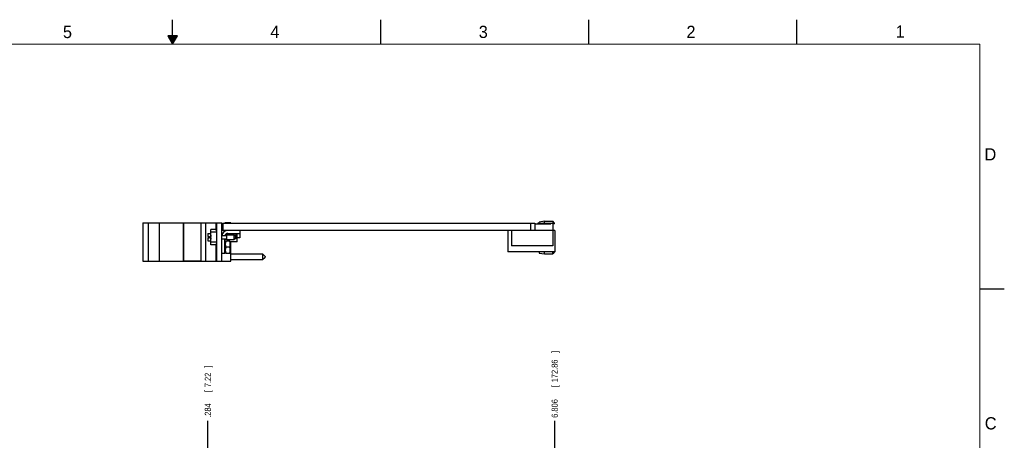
# Model space of a CAD drawing. Header units: inches. Extents: x 0 to 34, y 0 to 22.
# Tile 12 of 12: x 13.9 to 34, y 13.4 to 22. Entities that reach past the tile are written whole.
import ezdxf

# ---------------------------------------------------------------- set-up
doc = ezdxf.new("R2010")
doc.units = ezdxf.units.IN
doc.header["$LTSCALE"] = 1.87
doc.header["$MEASUREMENT"] = 0
doc.layers.get('0').update_dxf_attribs({"linetype": 'CONTINUOUS'})
doc.layers.add('DIMENSIONS', color=7, linetype='CONTINUOUS')
doc.styles.get("Standard").update_dxf_attribs({"font": 'txt', "width": 0.8})
doc.dimstyles.new('DIMSTYLE_1', dxfattribs={"dimtxt": 0.125, "dimasz": 0.1875, "dimexe": 0.18, "dimexo": 0.0625, "dimgap": 0.09, "dimtad": 0, "dimtih": 1, "dimtoh": 1, "dimdec": 3, "dimzin": 4, "dimdsep": 46, "dimtxsty": 'STANDARD', "dimblk": '_FILLED', "dimblk1": '_FILLED', "dimblk2": '_FILLED', "dimcen": 0.09, "dimadec": 0, "dimazin": 0, "dimtp": 0.01, "dimtm": 0.01, "dimtfac": 1, "dimtdec": 3, "dimtofl": 0, "dimtmove": 0, "dimatfit": 3, "dimldrblk": '_FILLED', "dimfxl": 1, "dimtolj": 1, "dimtzin": 4, "dimarcsym": 0})

# ---------------------------------------------------------------- blocks, each defined once
blk = doc.blocks.new('*D12')
at = {"layer": 'DIMENSIONS', "color": 2, "linetype": 'CONTINUOUS'}
blk.add_line((17.72, 11.599), (17.72, 13.802), dxfattribs=at)
at = {"layer": 'DIMENSIONS', "color": 2, "linetype": 'CONTINUOUS', "width": 0.8}
for s, p in [(']', (17.783, 14.889)), ('7.22', (17.783, 14.489)), ('[', (17.783, 14.389)), ('.284', (17.783, 13.864))]:
    blk.add_text(s, height=0.125, rotation=90, dxfattribs=at).set_placement(p)
blk = doc.blocks.new('_FILLED')
at = {"color": 0, "linetype": 'BYBLOCK'}
blk.add_solid([(0, 0), (-1, 0.17), (-1, -0.17)], dxfattribs=at)
blk = doc.blocks.new('*D13')
at = {"layer": 'DIMENSIONS', "color": 2, "linetype": 'CONTINUOUS'}
blk.add_line((24.81, 11.794), (24.81, 13.802), dxfattribs=at)
at = {"layer": 'DIMENSIONS', "color": 2, "linetype": 'CONTINUOUS', "width": 0.8}
for s, p in [(']', (24.872, 15.189)), ('172.86', (24.872, 14.589)), ('[', (24.872, 14.489)), ('6.806', (24.872, 13.864))]:
    blk.add_text(s, height=0.125, rotation=90, dxfattribs=at).set_placement(p)

msp = doc.modelspace()

# ---------------------------------------------------------------- linework, layer by layer
at = {"color": 2, "linetype": 'CONTINUOUS'}
for p, q in [((17, 21.5), (17, 22)), ((21.25, 22), (21.25, 21.5)), ((25.5, 22), (25.5, 21.5)), ((29.75, 22), (29.75, 21.5)), ((16.902, 21.6697), (17, 21.5)), ((17.098, 21.6697), (16.902, 21.6697)), ((16.9076, 21.66), (17.0924, 21.66)), ((16.9134, 21.65), (17.0866, 21.65)), ((16.9192, 21.64), (17.0808, 21.64)), ((16.925, 21.63), (17.0751, 21.63)), ((16.9307, 21.62), (17.0693, 21.62)), ((16.9365, 21.61), (17.0635, 21.61)), ((16.9423, 21.6), (17.0578, 21.6)), ((16.9481, 21.59), (17.052, 21.59)), ((16.9538, 21.58), (17.0462, 21.58)), ((16.9596, 21.57), (17.0404, 21.57)), ((16.9654, 21.56), (17.0347, 21.56)), ((16.9712, 21.55), (17.0289, 21.55)), ((16.9769, 21.54), (17.0231, 21.54)), ((17, 21.5), (17.098, 21.6697)), ((16.9827, 21.53), (17.0173, 21.53)), ((16.9885, 21.52), (17.0116, 21.52)), ((16.9942, 21.51), (17.0058, 21.51)), ((33.5, 16.5), (34, 16.5))]:
    msp.add_line(p, q, dxfattribs=at)
at = {"color": 7, "linetype": 'CONTINUOUS'}
for p, q in [((16.3893, 17.8502), (16.3893, 17.0622)), ((16.3893, 17.8502), (18.0043, 17.8502)), ((16.5093, 17.0622), (16.5093, 17.8502)), ((16.7329, 17.0622), (16.7329, 17.8502)), ((17.2182, 17.8502), (17.2182, 17.0622)), ((17.2188, 17.8502), (17.2188, 17.0622)), ((17.2199, 17.8402), (17.2199, 17.0742)), ((17.5743, 17.8402), (17.2199, 17.8402)), ((17.5743, 17.8502), (17.5743, 17.0622)), ((17.6693, 17.8502), (17.6693, 17.0622)), ((17.7843, 17.3987), (17.7843, 17.7137)), ((17.8893, 17.7137), (17.7843, 17.7137)), ((17.8893, 17.6907), (17.8893, 17.8402)), ((17.9043, 17.8402), (17.8893, 17.8402)), ((17.9043, 17.8202), (17.8893, 17.8202)), ((17.8993, 17.8502), (17.8993, 17.8402)), ((17.9043, 17.0622), (17.9043, 17.8502)), ((18.0043, 17.0622), (18.0043, 17.8502)), ((18.0043, 17.7502), (18.0243, 17.7502)), ((18.0243, 17.8392), (18.0243, 17.6952)), ((18.0243, 17.8392), (24.4043, 17.8392)), ((18.0683, 17.8392), (18.0683, 17.8502)), ((18.1903, 17.8502), (18.0683, 17.8502)), ((18.1023, 17.8392), (18.1023, 17.8502)), ((18.1903, 17.8502), (18.1903, 17.8392)), ((24.3253, 17.6952), (24.3253, 17.8392)), ((24.4043, 17.8392), (24.4043, 17.6952)), ((24.4122, 17.8291), (24.7311, 17.8291)), ((24.4122, 17.6952), (24.4122, 17.8291)), ((24.4633, 17.8409), (24.4595, 17.8291)), ((24.4633, 17.8409), (24.7548, 17.8409)), ((24.5992, 17.8802), (24.4929, 17.8645)), ((24.4929, 17.8409), (24.4929, 17.8645)), ((24.5992, 17.8802), (24.7685, 17.8802)), ((24.5992, 17.8409), (24.5992, 17.8802)), ((24.7311, 17.8291), (24.7311, 17.8409)), ((24.7705, 17.8251), (24.7548, 17.8409)), ((24.8079, 17.8409), (24.7685, 17.8802)), ((24.7685, 17.8802), (24.7685, 17.8271)), ((24.8079, 17.8251), (24.7705, 17.8251)), ((24.7705, 17.8251), (24.7705, 17.6952)), ((24.8079, 17.8251), (24.8079, 17.8409)), ((17.72, 17.6322), (17.72, 17.5702)), ((17.72, 17.6322), (17.7843, 17.6322)), ((17.72, 17.5702), (17.7535, 17.5702)), ((17.72, 17.5446), (17.72, 17.4826)), ((17.72, 17.5446), (17.7535, 17.5446)), ((17.74, 17.5446), (17.74, 17.5702)), ((17.7535, 17.5702), (17.7535, 17.5446)), ((17.7822, 17.57), (17.7843, 17.57)), ((17.7843, 17.5424), (17.7822, 17.5424)), ((17.9043, 17.6599), (17.7843, 17.6599)), ((17.9043, 17.6907), (17.8893, 17.6907)), ((24.7705, 17.6952), (18.0043, 17.6952)), ((18.0043, 17.6165), (18.0129, 17.6165)), ((18.0043, 17.5968), (18.007, 17.5968)), ((18.0043, 17.5912), (18.108, 17.5912)), ((18.0043, 17.5212), (18.108, 17.5212)), ((18.0412, 17.6952), (18.0412, 17.6854)), ((18.0412, 17.6854), (18.08, 17.6854)), ((18.0663, 17.2264), (18.0663, 17.5212)), ((18.0663, 17.518), (18.108, 17.518)), ((18.0718, 17.5968), (18.108, 17.5968)), ((18.0755, 17.6854), (18.0755, 17.6952)), ((18.0859, 17.6165), (18.1961, 17.6165)), ((18.108, 17.507), (18.108, 17.6054)), ((18.108, 17.6054), (18.2561, 17.6054)), ((18.1148, 17.6952), (18.1148, 17.6944)), ((18.1283, 17.6332), (18.3793, 17.6332)), ((18.1961, 17.6332), (18.1961, 17.6054)), ((18.2561, 17.507), (18.2561, 17.6054)), ((18.2561, 17.6054), (18.2974, 17.5562)), ((18.2561, 17.507), (18.2974, 17.5562)), ((18.2945, 17.521), (18.2678, 17.521)), ((18.2945, 17.6332), (18.2945, 17.5596)), ((18.2945, 17.6165), (18.3168, 17.6165)), ((18.2945, 17.5528), (18.2945, 17.521)), ((18.3168, 17.459), (18.3168, 17.6332)), ((18.3168, 17.5317), (18.3256, 17.5422)), ((18.3743, 17.5422), (18.3168, 17.5422)), ((18.3743, 17.6332), (18.3743, 17.5422)), ((18.3793, 17.6332), (18.3793, 17.6952)), ((23.8492, 17.6952), (23.8492, 17.2542)), ((23.9236, 17.6952), (23.9236, 17.3802)), ((24.8099, 17.6952), (24.7705, 17.6952)), ((24.7705, 17.6952), (24.7705, 17.3802)), ((24.8099, 17.6952), (24.8099, 17.2542)), ((17.72, 17.4826), (17.7843, 17.4826)), ((17.9043, 17.4524), (17.7843, 17.4524)), ((17.8893, 17.3987), (17.7843, 17.3987)), ((17.8893, 17.0722), (17.8893, 17.4217)), ((17.9043, 17.4217), (17.8893, 17.4217)), ((18.0831, 17.459), (18.0663, 17.459)), ((18.0834, 17.4737), (18.0831, 17.4732)), ((18.0831, 17.2292), (18.0831, 17.4732)), ((18.1728, 17.4737), (18.0834, 17.4737)), ((18.1619, 17.3512), (18.0943, 17.3512)), ((18.108, 17.507), (18.2561, 17.507)), ((18.1728, 17.4737), (18.1731, 17.4732)), ((18.1731, 17.4732), (18.1731, 17.2292)), ((18.3168, 17.459), (18.1731, 17.459)), ((18.1903, 17.0622), (18.1903, 17.459)), ((24.7705, 17.3802), (23.9236, 17.3802)), ((18.0043, 17.2264), (18.0663, 17.2264)), ((18.0663, 17.2922), (18.0831, 17.2922)), ((18.0834, 17.2287), (18.0831, 17.2292)), ((18.0834, 17.2287), (18.1728, 17.2287)), ((18.1728, 17.2287), (18.1731, 17.2292)), ((18.1731, 17.2922), (18.1903, 17.2922)), ((18.1903, 17.2137), (18.8403, 17.2137)), ((18.8403, 17.2137), (18.8403, 17.0987)), ((18.8403, 17.2137), (18.8903, 17.1637)), ((18.8403, 17.0987), (18.8903, 17.1487)), ((18.8903, 17.1637), (18.8903, 17.1487)), ((24.8099, 17.2542), (23.8492, 17.2542)), ((24.4929, 17.2542), (24.4929, 17.2306)), ((24.4929, 17.2306), (24.5992, 17.2149)), ((24.5992, 17.2149), (24.5992, 17.2542)), ((24.5992, 17.2149), (24.7685, 17.2149)), ((24.8078, 17.2542), (24.7685, 17.2149)), ((24.7685, 17.2149), (24.7685, 17.2542)), ((16.3893, 17.0622), (18.1903, 17.0622)), ((17.2199, 17.0742), (17.5743, 17.0742)), ((17.9043, 17.0922), (17.8893, 17.0922)), ((17.9043, 17.0722), (17.8893, 17.0722)), ((17.8993, 17.0722), (17.8993, 17.0622)), ((18.1903, 17.0987), (18.8403, 17.0987))]:
    msp.add_line(p, q, dxfattribs=at)
at = {"color": 7, "linetype": 'CONTINUOUS', "const_width": 0.02}
for points in [[(33.5, 21.5), (0.5, 21.5)], [(33.5, 0.5), (33.5, 21.5)]]:
    msp.add_lwpolyline(points, dxfattribs=at)
at = {"color": 7, "linetype": 'CONTINUOUS'}
for centre, radius, start, end in [((18.0946, 17.5562), 0.3127, 172.94991, 177.47432), ((18.0946, 17.5562), 0.3127, 182.52568, 187.0501), ((18.1283, 17.5712), 0.124, 90, 170.69524), ((18.1283, 17.5712), 0.062, 90, 161.12907)]:
    msp.add_arc(centre, radius, start, end, dxfattribs=at)
for points, knots in [([(17.7519, 17.5446), (17.752, 17.5446), (17.7525, 17.5447), (17.753, 17.5448), (17.7535, 17.5449)], [0, 0, 0, 0, 0.2059075, 1, 1, 1, 1]), ([(18.0943, 17.3512), (18.0936, 17.3533), (18.0922, 17.3576), (18.0904, 17.3639), (18.0888, 17.3701), (18.0873, 17.3763), (18.0861, 17.3823), (18.0851, 17.3884), (18.0843, 17.3944), (18.0838, 17.4004), (18.0834, 17.4064), (18.0833, 17.4124), (18.0834, 17.4185), (18.0838, 17.4245), (18.0843, 17.4305), (18.0851, 17.4365), (18.0861, 17.4426), (18.0873, 17.4486), (18.0888, 17.4548), (18.0904, 17.461), (18.0922, 17.4673), (18.0936, 17.4716), (18.0943, 17.4737)], [0, 0, 0, 0, 0.0543462, 0.1069962, 0.1582788, 0.2085069, 0.257981, 0.3068985, 0.3554467, 0.4037435, 0.4519054, 0.5, 0.5480946, 0.5962565, 0.6445533, 0.6931015, 0.742019, 0.7914931, 0.8417212, 0.8930038, 0.9456538, 1, 1, 1, 1]), ([(18.0943, 17.2287), (18.0936, 17.2308), (18.0922, 17.2351), (18.0904, 17.2414), (18.0888, 17.2476), (18.0873, 17.2538), (18.0861, 17.2598), (18.0851, 17.2659), (18.0843, 17.2719), (18.0838, 17.2779), (18.0834, 17.2839), (18.0833, 17.2899), (18.0834, 17.296), (18.0838, 17.302), (18.0843, 17.308), (18.0851, 17.314), (18.0861, 17.3201), (18.0873, 17.3261), (18.0888, 17.3323), (18.0904, 17.3385), (18.0922, 17.3448), (18.0936, 17.3491), (18.0943, 17.3512)], [0, 0, 0, 0, 0.0543462, 0.1069962, 0.1582788, 0.2085069, 0.257981, 0.3068985, 0.3554467, 0.4037435, 0.4519054, 0.5, 0.5480946, 0.5962565, 0.6445533, 0.6931015, 0.742019, 0.7914931, 0.8417212, 0.8930038, 0.9456538, 1, 1, 1, 1]), ([(18.1619, 17.4737), (18.1626, 17.4716), (18.1639, 17.4673), (18.1658, 17.461), (18.1674, 17.4548), (18.1688, 17.4486), (18.17, 17.4426), (18.171, 17.4365), (18.1718, 17.4305), (18.1724, 17.4245), (18.1727, 17.4185), (18.1728, 17.4124), (18.1727, 17.4064), (18.1724, 17.4004), (18.1718, 17.3944), (18.171, 17.3884), (18.17, 17.3823), (18.1688, 17.3763), (18.1674, 17.3701), (18.1658, 17.3639), (18.1639, 17.3576), (18.1626, 17.3533), (18.1619, 17.3512)], [0, 0, 0, 0, 0.0543462, 0.1069962, 0.1582788, 0.2085069, 0.257981, 0.3068985, 0.3554467, 0.4037435, 0.4519054, 0.5, 0.5480946, 0.5962565, 0.6445533, 0.6931015, 0.742019, 0.7914931, 0.8417212, 0.8930038, 0.9456538, 1, 1, 1, 1]), ([(18.1619, 17.3512), (18.1626, 17.3491), (18.1639, 17.3448), (18.1658, 17.3385), (18.1674, 17.3323), (18.1688, 17.3261), (18.17, 17.3201), (18.171, 17.314), (18.1718, 17.308), (18.1724, 17.302), (18.1727, 17.296), (18.1728, 17.2899), (18.1727, 17.2839), (18.1724, 17.2779), (18.1718, 17.2719), (18.171, 17.2659), (18.17, 17.2598), (18.1688, 17.2538), (18.1674, 17.2476), (18.1658, 17.2414), (18.1639, 17.2351), (18.1626, 17.2308), (18.1619, 17.2287)], [0, 0, 0, 0, 0.0543462, 0.1069962, 0.1582788, 0.2085069, 0.257981, 0.3068985, 0.3554467, 0.4037435, 0.4519054, 0.5, 0.5480946, 0.5962565, 0.6445533, 0.6931015, 0.742019, 0.7914931, 0.8417212, 0.8930038, 0.9456538, 1, 1, 1, 1])]:
    msp.add_open_spline(points, degree=3, knots=knots, dxfattribs=at)

# ---------------------------------------------------------------- texts
at = {"color": 2, "linetype": 'CONTINUOUS'}
for s, p in [('5', (14.7577, 21.6247)), ('4', (18.9977, 21.6277)), ('3', (23.257, 21.6259)), ('2', (27.5025, 21.6262)), ('1', (31.7781, 21.6326)), ('D', (33.5947, 19.1236)), ('C', (33.6004, 13.6267))]:
    msp.add_text(s, height=0.25, dxfattribs=at).set_placement(p)

# ---------------------------------------------------------------- dimensions: what is measured, and where the dimension line sits
at = {"layer": 'DIMENSIONS', "color": 2, "linetype": 'CONTINUOUS'}
for feature_location, offset, origin, picture, middle in [((24.8099, 11.794), (0, 2.008), (18.0043, 11.7315), '*D13', (24.8099, 14.577)), ((17.72, 11.5986), (0, 2.2033), (18.0043, 11.5361), '*D12', (17.72, 14.427))]:
    dim = msp.add_ordinate_dim(feature_location=feature_location, offset=offset, dtype=1, origin=origin, dimstyle='DIMSTYLE_1', dxfattribs=at)
    dim.commit()
    dim.dimension.update_dxf_attribs({"geometry": picture, "text_midpoint": middle})

doc.saveas('drawing.dxf')
